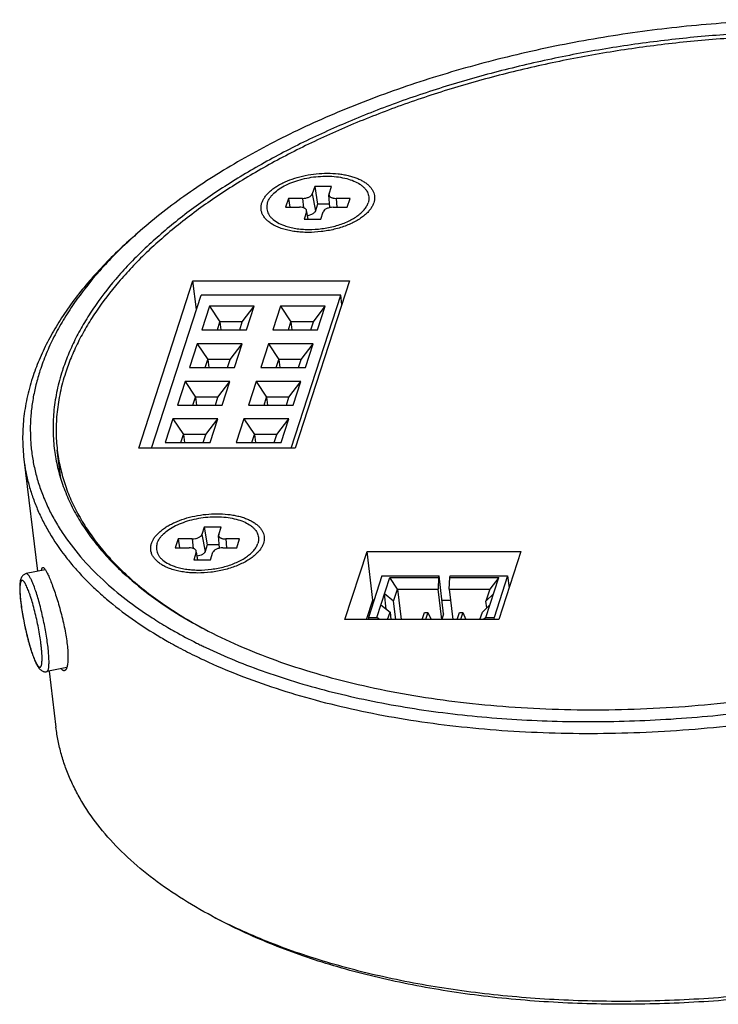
# Model space of a CAD drawing. Header units: inches. Extents: x -68 to 187, y 12 to 135.
# Tile 1 of 10: x -65 to -41, y 12 to 46. Entities that reach past the tile are written whole.
import ezdxf

# ---------------------------------------------------------------- set-up
doc = ezdxf.new("R2010")
doc.units = ezdxf.units.IN
doc.header["$LTSCALE"] = 1.21
doc.header["$MEASUREMENT"] = 0
doc.layers.get('0').update_dxf_attribs({"linetype": 'CONTINUOUS'})
doc.layers.add('02___PRT_ALL_AXES', color=7, linetype='CONTINUOUS')

msp = doc.modelspace()

# ---------------------------------------------------------------- linework, layer by layer
at = {"color": 7, "linetype": 'Continuous'}
for p, q in [((-54.912, 40.615), (-54.996, 40.356)), ((-54.912, 40.615), (-54.811, 39.998)), ((-54.324, 40.615), (-54.912, 40.615)), ((-54.408, 40.356), (-54.324, 40.615)), ((-55.831, 40.2), (-55.932, 39.888)), ((-55.831, 40.2), (-55.78, 39.888)), ((-55.341, 40.2), (-55.831, 40.2)), ((-55.341, 40.2), (-55.306, 39.868)), ((-54.996, 40.356), (-54.889, 39.758)), ((-54.408, 40.356), (-54.412, 40.325)), ((-54.386, 39.875), (-54.412, 40.325)), ((-54.164, 40.2), (-54.131, 39.888)), ((-53.674, 40.2), (-54.164, 40.2)), ((-53.775, 39.888), (-53.674, 40.2)), ((-55.932, 39.888), (-55.442, 39.888)), ((-55.198, 39.733), (-55.282, 39.473)), ((-55.198, 39.733), (-55.195, 39.773)), ((-55.198, 39.733), (-55.152, 39.473)), ((-55.141, 39.473), (-55.195, 39.773)), ((-54.811, 39.998), (-54.889, 39.758)), ((-54.393, 39.998), (-54.811, 39.998)), ((-54.694, 39.473), (-54.61, 39.732)), ((-54.265, 39.888), (-53.775, 39.888)), ((-55.282, 39.473), (-54.694, 39.473)), ((-61.125, 38.978), (-61.345, 38.783)), ((-61.082, 31.433), (-59.182, 37.302)), ((-59.061, 36.297), (-59.182, 37.302)), ((-59.182, 37.302), (-53.691, 37.302)), ((-53.691, 37.302), (-55.592, 31.433)), ((-60.637, 31.433), (-58.897, 36.805)), ((-53.995, 36.804), (-58.897, 36.805)), ((-55.734, 31.433), (-53.995, 36.804)), ((-53.956, 36.483), (-53.995, 36.804)), ((-58.6, 36.42), (-58.869, 35.589)), ((-58.6, 36.42), (-58.234, 35.871)), ((-57.031, 36.42), (-58.6, 36.42)), ((-57.45, 35.871), (-57.031, 36.42)), ((-57.3, 35.589), (-57.031, 36.42)), ((-56.11, 36.42), (-56.379, 35.589)), ((-56.11, 36.42), (-55.744, 35.871)), ((-54.541, 36.42), (-56.11, 36.42)), ((-54.96, 35.871), (-54.541, 36.42)), ((-54.81, 35.589), (-54.541, 36.42)), ((-58.869, 35.589), (-57.3, 35.589)), ((-58.325, 35.589), (-58.234, 35.871)), ((-58.234, 35.871), (-58.201, 35.589)), ((-57.45, 35.871), (-58.234, 35.871)), ((-57.541, 35.589), (-57.45, 35.871)), ((-56.379, 35.589), (-54.81, 35.589)), ((-55.835, 35.589), (-55.744, 35.871)), ((-55.744, 35.871), (-55.71, 35.589)), ((-54.96, 35.871), (-55.744, 35.871)), ((-55.051, 35.589), (-54.96, 35.871)), ((-59.027, 35.101), (-59.296, 34.27)), ((-59.027, 35.101), (-58.661, 34.552)), ((-57.459, 35.101), (-59.027, 35.101)), ((-57.877, 34.551), (-57.459, 35.101)), ((-57.728, 34.27), (-57.459, 35.101)), ((-56.537, 35.101), (-56.806, 34.27)), ((-56.537, 35.101), (-56.171, 34.551)), ((-54.968, 35.101), (-56.537, 35.101)), ((-55.387, 34.551), (-54.968, 35.101)), ((-55.237, 34.27), (-54.968, 35.101)), ((-58.753, 34.27), (-58.661, 34.552)), ((-58.661, 34.552), (-58.628, 34.27)), ((-57.877, 34.551), (-58.661, 34.552)), ((-57.968, 34.27), (-57.877, 34.551)), ((-56.262, 34.27), (-56.171, 34.551)), ((-56.171, 34.551), (-56.137, 34.27)), ((-55.387, 34.551), (-56.171, 34.551)), ((-55.478, 34.27), (-55.387, 34.551)), ((-59.296, 34.27), (-57.728, 34.27)), ((-56.806, 34.27), (-55.237, 34.27)), ((-59.454, 33.782), (-59.724, 32.951)), ((-59.454, 33.782), (-59.089, 33.232)), ((-57.886, 33.782), (-59.454, 33.782)), ((-58.304, 33.232), (-57.886, 33.782)), ((-58.155, 32.951), (-57.886, 33.782)), ((-56.964, 33.782), (-57.233, 32.951)), ((-56.964, 33.782), (-56.598, 33.232)), ((-55.395, 33.782), (-56.964, 33.782)), ((-55.814, 33.232), (-55.395, 33.782)), ((-55.665, 32.951), (-55.395, 33.782)), ((-59.18, 32.951), (-59.089, 33.232)), ((-59.089, 33.232), (-59.055, 32.951)), ((-58.304, 33.232), (-59.089, 33.232)), ((-58.395, 32.951), (-58.304, 33.232)), ((-56.689, 32.951), (-56.598, 33.232)), ((-56.598, 33.232), (-56.565, 32.951)), ((-55.814, 33.232), (-56.598, 33.232)), ((-55.905, 32.951), (-55.814, 33.232)), ((-59.724, 32.951), (-58.155, 32.951)), ((-57.233, 32.951), (-55.665, 32.951)), ((-59.882, 32.463), (-60.151, 31.632)), ((-59.882, 32.463), (-59.516, 31.913)), ((-58.313, 32.463), (-59.882, 32.463)), ((-58.732, 31.913), (-58.313, 32.463)), ((-58.582, 31.632), (-58.313, 32.463)), ((-57.391, 32.463), (-57.66, 31.632)), ((-57.391, 32.463), (-57.026, 31.913)), ((-55.823, 32.463), (-57.391, 32.463)), ((-56.241, 31.913), (-55.823, 32.463)), ((-56.092, 31.632), (-55.823, 32.463)), ((-59.607, 31.632), (-59.516, 31.913)), ((-59.516, 31.913), (-59.482, 31.632)), ((-58.732, 31.913), (-59.516, 31.913)), ((-58.823, 31.632), (-58.732, 31.913)), ((-57.117, 31.632), (-57.026, 31.913)), ((-57.026, 31.913), (-56.992, 31.632)), ((-56.241, 31.913), (-57.026, 31.913)), ((-56.332, 31.632), (-56.241, 31.913)), ((-55.592, 31.433), (-61.082, 31.433)), ((-60.151, 31.632), (-58.582, 31.632)), ((-57.66, 31.632), (-56.092, 31.632)), ((-63.817, 30.38), (-63.934, 31.364)), ((-65.105, 31.051), (-64.635, 27.119)), ((-58.781, 28.67), (-58.865, 28.41)), ((-58.781, 28.67), (-58.68, 28.053)), ((-58.193, 28.67), (-58.781, 28.67)), ((-58.277, 28.41), (-58.193, 28.67)), ((-58.865, 28.41), (-58.757, 27.812)), ((-58.277, 28.41), (-58.281, 28.379)), ((-58.255, 27.93), (-58.281, 28.379)), ((-59.7, 28.255), (-59.801, 27.943)), ((-59.7, 28.255), (-59.649, 27.943)), ((-59.21, 28.255), (-59.7, 28.255)), ((-59.21, 28.255), (-59.174, 27.923)), ((-58.68, 28.053), (-58.757, 27.812)), ((-58.262, 28.053), (-58.68, 28.053)), ((-58.033, 28.255), (-58, 27.943)), ((-57.543, 28.255), (-58.033, 28.255)), ((-57.644, 27.943), (-57.543, 28.255)), ((-59.801, 27.943), (-59.31, 27.943)), ((-59.067, 27.787), (-59.151, 27.527)), ((-59.067, 27.787), (-59.064, 27.827)), ((-59.067, 27.787), (-59.02, 27.527)), ((-59.009, 27.527), (-59.064, 27.827)), ((-58.563, 27.527), (-58.478, 27.787)), ((-58.134, 27.943), (-57.644, 27.943)), ((-53.851, 25.424), (-53.078, 27.813)), ((-53.078, 27.813), (-47.685, 27.813)), ((-52.873, 26.104), (-53.078, 27.813)), ((-47.685, 27.813), (-48.459, 25.424)), ((-59.151, 27.527), (-58.563, 27.527)), ((-64.356, 27.177), (-65.024, 27.037)), ((-52.561, 26.958), (-53.032, 25.504)), ((-52.561, 26.958), (-50.551, 26.958)), ((-50.568, 26.906), (-50.551, 26.958)), ((-50.393, 25.633), (-50.551, 26.958)), ((-50.176, 26.906), (-50.159, 26.958)), ((-50.159, 26.958), (-48.149, 26.958)), ((-48.149, 26.958), (-48.62, 25.504)), ((-48.149, 26.958), (-48.099, 26.536)), ((-52.738, 25.504), (-52.284, 26.906)), ((-52.284, 26.906), (-50.568, 26.906)), ((-52.01, 26.494), (-52.284, 26.906)), ((-50.568, 26.906), (-50.588, 26.494)), ((-50.196, 26.494), (-50.176, 26.906)), ((-50.176, 26.906), (-48.46, 26.906)), ((-48.914, 25.504), (-48.46, 26.906)), ((-48.46, 26.906), (-48.774, 26.494)), ((-52.144, 26.078), (-52.469, 26.335)), ((-52.404, 25.795), (-52.469, 26.335)), ((-52.144, 26.078), (-52.01, 26.494)), ((-52.01, 26.494), (-50.588, 26.494)), ((-52.01, 26.494), (-51.882, 25.424)), ((-50.46, 25.426), (-50.588, 26.494)), ((-50.196, 26.494), (-48.774, 26.494)), ((-50.196, 26.494), (-50.068, 25.426)), ((-48.774, 26.494), (-48.909, 26.078)), ((-48.645, 26.335), (-48.909, 26.078)), ((-53.094, 25.424), (-52.873, 26.104)), ((-52.873, 26.104), (-52.838, 26.104)), ((-52.595, 25.945), (-52.27, 25.689)), ((-52.066, 25.424), (-52.144, 26.078)), ((-50.449, 26.104), (-50.149, 26.104)), ((-49.035, 25.689), (-48.771, 25.945)), ((-48.88, 25.839), (-48.909, 26.078)), ((-52.356, 25.424), (-52.27, 25.689)), ((-52.27, 25.689), (-52.239, 25.424)), ((-51.145, 25.424), (-51.063, 25.675)), ((-51.063, 25.675), (-50.946, 25.675)), ((-50.946, 25.675), (-51.027, 25.424)), ((-50.946, 25.675), (-50.835, 25.424)), ((-50.393, 25.633), (-50.46, 25.426)), ((-49.919, 25.424), (-49.838, 25.675)), ((-49.838, 25.675), (-49.72, 25.675)), ((-49.72, 25.675), (-49.802, 25.424)), ((-49.72, 25.675), (-49.609, 25.424)), ((-49.121, 25.424), (-49.035, 25.689)), ((-48.459, 25.424), (-53.851, 25.424)), ((-53.032, 25.504), (-52.738, 25.504)), ((-53.032, 25.504), (-53.023, 25.424)), ((-52.637, 25.424), (-52.738, 25.504)), ((-50.46, 25.426), (-50.754, 25.426)), ((-50.754, 25.426), (-50.754, 25.424)), ((-49.919, 25.426), (-50.068, 25.426)), ((-48.914, 25.504), (-48.997, 25.424)), ((-48.914, 25.504), (-48.62, 25.504)), ((-48.611, 25.424), (-48.62, 25.504)), ((-59.863, 24.55), (-59.825, 24.529)), ((-59.862, 24.55), (-59.825, 24.529)), ((-58.893, 24.525), (-58.856, 24.507)), ((-58.891, 24.526), (-58.854, 24.508)), ((-58.802, 24.012), (-58.779, 24.001)), ((-58.802, 24.012), (-58.779, 24.001)), ((-63.6, 23.75), (-64.304, 23.602)), ((-64.217, 23.62), (-63.981, 21.65)), ((-58.244, 14.885), (-58.504, 15.023))]:
    msp.add_line(p, q, dxfattribs=at)
for centre, radius, start, end in [((-49.762, 26.166), 17.124, 131.571, 132.5595), ((-57.742, 30.349), 6.129, 176.4567, 178.1471), ((-52.4, 38.206), 15.137, 237.1402, 239.5966), ((-52.051, 38.768), 16.222, 239.411, 240.3146), ((-51.84, 39.138), 16.649, 240.3114, 240.804), ((-51.71, 39.37), 16.915, 240.8031, 241.1826), ((-51.536, 39.686), 17.275, 241.3274, 241.8572), ((-50.846, 41.011), 18.345, 243.4268, 243.6926), ((-50.763, 41.179), 18.533, 243.6924, 243.9789), ((-51.154, 40.404), 18.089, 241.8639, 244.1412), ((-50.617, 41.478), 18.865, 244.1049, 244.5532), ((-63.437, 24.552), 1.399, 205.4981, 207.4821), ((-50.682, 41.362), 19.157, 244.1184, 244.7144), ((-50.544, 41.651), 19.477, 244.7129, 244.9141), ((-50.092, 30.89), 17.959, 242.0683, 243.0065)]:
    msp.add_arc(centre, radius, start, end, dxfattribs=at)
for points, knots in [([(-23.182, 43.515), (-23.482, 43.674), (-24.104, 43.981), (-25.078, 44.398), (-26.108, 44.781), (-27.189, 45.127), (-28.319, 45.436), (-29.493, 45.706), (-30.708, 45.936), (-31.959, 46.126), (-33.241, 46.275), (-35.002, 46.42), (-37.252, 46.493), (-39.988, 46.413), (-42.742, 46.167), (-45.476, 45.757), (-48.154, 45.19), (-50.323, 44.588), (-52, 44.032), (-53.211, 43.585), (-54.382, 43.105), (-55.508, 42.595), (-56.586, 42.056), (-57.611, 41.49), (-58.58, 40.898), (-59.49, 40.284), (-60.338, 39.648), (-60.87, 39.203), (-61.125, 38.978)], [0, 0, 0, 0, 0.025491, 0.05197, 0.079416, 0.107797, 0.137071, 0.167191, 0.1981, 0.229736, 0.262031, 0.294912, 0.362116, 0.430707, 0.5, 0.569293, 0.637884, 0.705088, 0.737969, 0.770264, 0.8019, 0.832809, 0.862929, 0.892203, 0.920584, 0.94803, 0.974509, 1, 1, 1, 1]), ([(-18.568, 36.875), (-18.589, 37.051), (-18.647, 37.401), (-18.781, 37.92), (-18.961, 38.43), (-19.188, 38.932), (-19.461, 39.423), (-19.892, 40.073), (-20.408, 40.689), (-20.998, 41.268), (-21.664, 41.846), (-22.603, 42.527), (-23.864, 43.261), (-25.268, 43.919), (-26.803, 44.497), (-28.458, 44.989), (-30.217, 45.393), (-32.068, 45.704), (-33.995, 45.921), (-35.982, 46.04), (-38.012, 46.062), (-40.07, 45.987), (-42.138, 45.813), (-44.199, 45.545), (-46.236, 45.182), (-48.233, 44.729), (-50.173, 44.189), (-52.04, 43.567), (-53.818, 42.867), (-55.494, 42.096), (-57.053, 41.259), (-58.483, 40.364), (-59.573, 39.564), (-60.368, 38.9), (-60.915, 38.399), (-61.423, 37.89), (-62.034, 37.211), (-62.573, 36.508), (-63.028, 35.784), (-63.319, 35.246), (-63.564, 34.706), (-63.699, 34.34), (-63.758, 34.157)], [0, 0, 0, 0, 0.01002, 0.020098, 0.030293, 0.040659, 0.051246, 0.062099, 0.084748, 0.09662, 0.108887, 0.134659, 0.162164, 0.191421, 0.222393, 0.254997, 0.289112, 0.324585, 0.361238, 0.398873, 0.437273, 0.476212, 0.515456, 0.554765, 0.593897, 0.632615, 0.670688, 0.707893, 0.744022, 0.778886, 0.812318, 0.844178, 0.874362, 0.888808, 0.902815, 0.916384, 0.929519, 0.954513, 0.966413, 0.977941, 0.989126, 1, 1, 1, 1]), ([(-18.657, 36.778), (-18.678, 36.953), (-18.735, 37.302), (-18.869, 37.818), (-19.049, 38.326), (-19.275, 38.826), (-19.547, 39.315), (-19.975, 39.962), (-20.489, 40.575), (-21.076, 41.152), (-21.739, 41.727), (-22.674, 42.405), (-23.93, 43.136), (-25.328, 43.791), (-26.857, 44.366), (-28.504, 44.857), (-30.256, 45.259), (-32.098, 45.568), (-34.017, 45.784), (-35.995, 45.903), (-38.017, 45.925), (-40.065, 45.849), (-42.124, 45.677), (-44.176, 45.409), (-46.205, 45.049), (-48.193, 44.597), (-50.124, 44.06), (-51.983, 43.44), (-53.753, 42.744), (-55.422, 41.976), (-56.974, 41.143), (-58.398, 40.252), (-59.483, 39.455), (-60.274, 38.794), (-60.82, 38.295), (-61.325, 37.788), (-61.933, 37.112), (-62.47, 36.413), (-62.923, 35.692), (-63.212, 35.156), (-63.457, 34.618), (-63.591, 34.254), (-63.65, 34.072)], [0, 0, 0, 0, 0.01002, 0.020098, 0.030293, 0.040659, 0.051246, 0.062099, 0.084748, 0.09662, 0.108887, 0.134659, 0.162164, 0.191421, 0.222393, 0.254997, 0.289112, 0.324585, 0.361238, 0.398872, 0.437273, 0.476212, 0.515456, 0.554765, 0.593897, 0.632615, 0.670688, 0.707893, 0.744022, 0.778886, 0.812318, 0.844178, 0.874362, 0.888808, 0.902815, 0.916384, 0.929519, 0.954513, 0.966413, 0.977941, 0.989126, 1, 1, 1, 1]), ([(-56.764, 40.044), (-56.753, 40.079), (-56.723, 40.15), (-56.661, 40.251), (-56.582, 40.35), (-56.485, 40.446), (-56.373, 40.537), (-56.245, 40.625), (-56.104, 40.706), (-55.895, 40.808), (-55.609, 40.916), (-55.241, 41.011), (-54.857, 41.069), (-54.471, 41.089), (-54.155, 41.073), (-53.914, 41.04), (-53.744, 41.006), (-53.584, 40.963), (-53.436, 40.911), (-53.301, 40.85), (-53.18, 40.782), (-53.075, 40.707), (-52.986, 40.625), (-52.914, 40.537), (-52.861, 40.444), (-52.826, 40.347), (-52.811, 40.247), (-52.816, 40.144), (-52.832, 40.077), (-52.842, 40.044)], [0, 0, 0, 0, 0.022671, 0.046884, 0.072871, 0.100761, 0.130592, 0.162327, 0.195868, 0.231068, 0.305634, 0.384225, 0.464695, 0.544763, 0.622178, 0.65925, 0.694913, 0.728969, 0.761258, 0.791667, 0.82014, 0.846689, 0.871414, 0.894517, 0.91631, 0.937223, 0.957774, 0.97852, 1, 1, 1, 1]), ([(-55.341, 40.2), (-55.302, 40.2), (-55.244, 40.206), (-55.17, 40.225), (-55.119, 40.244), (-55.075, 40.267), (-55.03, 40.3), (-55.004, 40.333), (-54.996, 40.356)], [0, 0, 0, 0, 0.295064, 0.439679, 0.5769, 0.703324, 0.816511, 1, 1, 1, 1]), ([(-54.412, 40.325), (-54.412, 40.316), (-54.408, 40.298), (-54.392, 40.274), (-54.369, 40.252), (-54.338, 40.234), (-54.302, 40.219), (-54.243, 40.204), (-54.197, 40.2), (-54.164, 40.2)], [0, 0, 0, 0, 0.087413, 0.180463, 0.284451, 0.402136, 0.534108, 0.679319, 1, 1, 1, 1]), ([(-56.333, 39.254), (-56.377, 39.278), (-56.459, 39.327), (-56.569, 39.413), (-56.659, 39.506), (-56.727, 39.606), (-56.773, 39.711), (-56.795, 39.821), (-56.793, 39.934), (-56.776, 40.008), (-56.764, 40.044)], [0, 0, 0, 0, 0.152057, 0.292747, 0.422946, 0.544306, 0.659309, 0.771179, 0.883552, 1, 1, 1, 1]), ([(-55.195, 39.773), (-55.197, 39.781), (-55.203, 39.798), (-55.22, 39.821), (-55.244, 39.841), (-55.274, 39.858), (-55.31, 39.871), (-55.366, 39.885), (-55.411, 39.888), (-55.442, 39.888)], [0, 0, 0, 0, 0.087313, 0.181782, 0.287487, 0.406367, 0.538615, 0.683103, 1, 1, 1, 1]), ([(-54.889, 39.758), (-54.895, 39.738), (-54.915, 39.709), (-54.949, 39.678), (-54.996, 39.646), (-55.067, 39.615), (-55.129, 39.599), (-55.162, 39.593)], [0, 0, 0, 0, 0.187634, 0.298632, 0.421271, 0.696746, 1, 1, 1, 1]), ([(-54.265, 39.888), (-54.304, 39.888), (-54.363, 39.882), (-54.437, 39.863), (-54.487, 39.844), (-54.532, 39.821), (-54.577, 39.788), (-54.602, 39.756), (-54.61, 39.732)], [0, 0, 0, 0, 0.295064, 0.439679, 0.5769, 0.703324, 0.816511, 1, 1, 1, 1]), ([(-52.842, 40.044), (-52.854, 40.008), (-52.885, 39.936), (-52.949, 39.832), (-53.031, 39.731), (-53.096, 39.668), (-53.131, 39.637)], [0, 0, 0, 0, 0.224366, 0.464415, 0.722537, 1, 1, 1, 1]), ([(-53.131, 39.637), (-53.174, 39.598), (-53.27, 39.523), (-53.429, 39.422), (-53.606, 39.329), (-53.8, 39.246), (-54.007, 39.174), (-54.3, 39.092), (-54.681, 39.024), (-55.067, 39.001), (-55.371, 39.01), (-55.59, 39.032), (-55.798, 39.067), (-55.992, 39.115), (-56.17, 39.177), (-56.281, 39.227), (-56.333, 39.254)], [0, 0, 0, 0, 0.051965, 0.107791, 0.167189, 0.229739, 0.294922, 0.362143, 0.5, 0.637857, 0.705078, 0.770261, 0.832811, 0.892209, 0.948035, 1, 1, 1, 1]), ([(-61.345, 38.783), (-61.558, 38.594), (-61.968, 38.212), (-62.541, 37.618), (-63.061, 37.015), (-63.526, 36.404), (-63.934, 35.787), (-64.286, 35.164), (-64.579, 34.538), (-64.737, 34.113), (-64.806, 33.901)], [0, 0, 0, 0, 0.141157, 0.277407, 0.408815, 0.535507, 0.657674, 0.775575, 0.889546, 1, 1, 1, 1]), ([(-61.344, 38.78), (-61.54, 38.6), (-61.917, 38.237), (-62.608, 37.499), (-63.217, 36.732), (-63.73, 35.939), (-64.056, 35.35), (-64.329, 34.758), (-64.477, 34.357), (-64.542, 34.157)], [0, 0, 0, 0, 0.140479, 0.276245, 0.533881, 0.656183, 0.774414, 0.888891, 1, 1, 1, 1]), ([(-64.806, 33.901), (-64.882, 33.665), (-65.01, 33.191), (-65.127, 32.472), (-65.163, 31.757), (-65.133, 31.284), (-65.105, 31.051)], [0, 0, 0, 0, 0.257733, 0.508926, 0.755613, 1, 1, 1, 1]), ([(-64.542, 34.157), (-64.595, 33.995), (-64.688, 33.67), (-64.792, 33.179), (-64.858, 32.688), (-64.887, 32.2), (-64.877, 31.715), (-64.83, 31.234), (-64.746, 30.758), (-64.624, 30.287), (-64.464, 29.822), (-64.267, 29.365), (-64.034, 28.915), (-63.67, 28.32), (-63.121, 27.597), (-62.609, 27.07), (-62.333, 26.815)], [0, 0, 0, 0, 0.06285, 0.124501, 0.18518, 0.245129, 0.304603, 0.363869, 0.423195, 0.48285, 0.543096, 0.604182, 0.666345, 0.729801, 0.861283, 1, 1, 1, 1]), ([(-63.758, 34.157), (-63.831, 33.932), (-63.953, 33.48), (-64.064, 32.794), (-64.098, 32.112), (-64.07, 31.66), (-64.044, 31.438)], [0, 0, 0, 0, 0.257733, 0.508926, 0.755613, 1, 1, 1, 1]), ([(-63.65, 34.072), (-63.722, 33.848), (-63.844, 33.398), (-63.954, 32.714), (-63.989, 32.035), (-63.961, 31.586), (-63.934, 31.364)], [0, 0, 0, 0, 0.257733, 0.508926, 0.755613, 1, 1, 1, 1]), ([(-64.044, 31.438), (-64.02, 31.236), (-63.95, 30.832), (-63.784, 30.238), (-63.556, 29.655), (-63.267, 29.084), (-62.918, 28.527), (-62.51, 27.987), (-62.044, 27.463), (-61.702, 27.133), (-61.523, 26.97)], [0, 0, 0, 0, 0.116372, 0.233646, 0.35269, 0.474319, 0.59927, 0.728186, 0.861614, 1, 1, 1, 1]), ([(-63.934, 31.364), (-63.911, 31.167), (-63.843, 30.773), (-63.683, 30.192), (-63.463, 29.621), (-63.184, 29.063), (-62.848, 28.518), (-62.456, 27.988), (-62.007, 27.474), (-61.678, 27.15), (-61.506, 26.99)], [0, 0, 0, 0, 0.116644, 0.234159, 0.353384, 0.475109, 0.60005, 0.728836, 0.862006, 1, 1, 1, 1]), ([(-65.105, 31.051), (-65.088, 30.902), (-65.041, 30.605), (-64.94, 30.166), (-64.806, 29.731), (-64.64, 29.302), (-64.443, 28.879), (-64.136, 28.318), (-63.768, 27.778), (-63.346, 27.261), (-62.997, 26.878), (-62.618, 26.505), (-62.067, 26.014), (-61.305, 25.427), (-60.65, 25.006), (-60.307, 24.803)], [0, 0, 0, 0, 0.05499, 0.110191, 0.16581, 0.222048, 0.279095, 0.33713, 0.456751, 0.518674, 0.582147, 0.647271, 0.714129, 0.853273, 1, 1, 1, 1]), ([(-60.633, 28.099), (-60.621, 28.134), (-60.592, 28.204), (-60.53, 28.305), (-60.45, 28.404), (-60.354, 28.5), (-60.241, 28.592), (-60.114, 28.679), (-59.973, 28.761), (-59.764, 28.863), (-59.477, 28.971), (-59.11, 29.065), (-58.726, 29.124), (-58.34, 29.144), (-58.024, 29.128), (-57.783, 29.095), (-57.613, 29.061), (-57.453, 29.018), (-57.305, 28.965), (-57.17, 28.905), (-57.049, 28.837), (-56.943, 28.762), (-56.854, 28.68), (-56.783, 28.592), (-56.729, 28.499), (-56.695, 28.402), (-56.68, 28.301), (-56.684, 28.199), (-56.7, 28.132), (-56.711, 28.099)], [0, 0, 0, 0, 0.022671, 0.046884, 0.072871, 0.100761, 0.130592, 0.162327, 0.195868, 0.231068, 0.305634, 0.384225, 0.464695, 0.544763, 0.622178, 0.65925, 0.694913, 0.728969, 0.761258, 0.791667, 0.82014, 0.846689, 0.871414, 0.894517, 0.91631, 0.937223, 0.957774, 0.97852, 1, 1, 1, 1]), ([(-59.21, 28.255), (-59.171, 28.255), (-59.112, 28.261), (-59.038, 28.28), (-58.988, 28.299), (-58.943, 28.322), (-58.898, 28.355), (-58.872, 28.387), (-58.865, 28.41)], [0, 0, 0, 0, 0.295064, 0.439679, 0.5769, 0.703324, 0.816511, 1, 1, 1, 1]), ([(-58.281, 28.379), (-58.28, 28.371), (-58.276, 28.353), (-58.261, 28.328), (-58.237, 28.307), (-58.207, 28.288), (-58.17, 28.273), (-58.112, 28.258), (-58.065, 28.255), (-58.033, 28.255)], [0, 0, 0, 0, 0.087413, 0.180463, 0.284451, 0.402136, 0.534108, 0.679319, 1, 1, 1, 1]), ([(-60.201, 27.309), (-60.245, 27.332), (-60.328, 27.382), (-60.438, 27.467), (-60.527, 27.56), (-60.596, 27.66), (-60.641, 27.766), (-60.663, 27.876), (-60.661, 27.989), (-60.644, 28.062), (-60.633, 28.099)], [0, 0, 0, 0, 0.152057, 0.292747, 0.422946, 0.544306, 0.659309, 0.771179, 0.883552, 1, 1, 1, 1]), ([(-56.711, 28.099), (-56.722, 28.063), (-56.753, 27.991), (-56.817, 27.887), (-56.9, 27.786), (-56.964, 27.723), (-56.999, 27.692)], [0, 0, 0, 0, 0.224366, 0.464415, 0.722537, 1, 1, 1, 1]), ([(-56.999, 27.692), (-57.043, 27.653), (-57.139, 27.578), (-57.297, 27.477), (-57.475, 27.384), (-57.668, 27.301), (-57.876, 27.228), (-58.169, 27.147), (-58.55, 27.078), (-58.936, 27.055), (-59.24, 27.065), (-59.459, 27.086), (-59.666, 27.122), (-59.861, 27.17), (-60.039, 27.231), (-60.149, 27.282), (-60.201, 27.309)], [0, 0, 0, 0, 0.051965, 0.107791, 0.167189, 0.229739, 0.294922, 0.362143, 0.5, 0.637857, 0.705078, 0.770261, 0.832811, 0.892209, 0.948035, 1, 1, 1, 1]), ([(-59.064, 27.827), (-59.065, 27.836), (-59.071, 27.853), (-59.088, 27.875), (-59.112, 27.895), (-59.143, 27.912), (-59.179, 27.926), (-59.235, 27.939), (-59.28, 27.943), (-59.31, 27.943)], [0, 0, 0, 0, 0.087313, 0.181782, 0.287487, 0.406367, 0.538615, 0.683103, 1, 1, 1, 1]), ([(-58.757, 27.812), (-58.764, 27.792), (-58.783, 27.764), (-58.818, 27.733), (-58.864, 27.701), (-58.936, 27.669), (-58.998, 27.653), (-59.031, 27.647)], [0, 0, 0, 0, 0.187634, 0.298632, 0.421271, 0.696746, 1, 1, 1, 1]), ([(-58.134, 27.943), (-58.173, 27.943), (-58.231, 27.937), (-58.305, 27.918), (-58.356, 27.899), (-58.4, 27.876), (-58.445, 27.843), (-58.471, 27.81), (-58.478, 27.787)], [0, 0, 0, 0, 0.295064, 0.439679, 0.5769, 0.703324, 0.816511, 1, 1, 1, 1]), ([(-65.024, 27.037), (-65.04, 27.034), (-65.069, 27.025), (-65.109, 27.002), (-65.143, 26.975), (-65.177, 26.936), (-65.205, 26.885), (-65.226, 26.822), (-65.239, 26.76), (-65.247, 26.693), (-65.252, 26.622), (-65.254, 26.544), (-65.252, 26.459), (-65.246, 26.332), (-65.232, 26.157), (-65.205, 25.933), (-65.169, 25.691), (-65.125, 25.439), (-65.073, 25.182), (-65.015, 24.928), (-64.953, 24.683), (-64.888, 24.455), (-64.822, 24.247), (-64.766, 24.09), (-64.72, 23.979), (-64.697, 23.928), (-64.686, 23.905)], [0, 0, 0, 0, 0.014332, 0.028232, 0.041351, 0.053459, 0.074826, 0.094014, 0.11296, 0.132912, 0.154536, 0.178157, 0.203902, 0.231783, 0.293621, 0.362595, 0.437137, 0.515391, 0.595334, 0.674871, 0.751924, 0.824524, 0.890908, 0.949656, 0.975919, 1, 1, 1, 1]), ([(-64.843, 26.819), (-64.852, 26.837), (-64.869, 26.871), (-64.894, 26.917), (-64.919, 26.956), (-64.942, 26.988), (-64.964, 27.012), (-64.982, 27.026), (-64.996, 27.034), (-65.006, 27.037), (-65.015, 27.038), (-65.021, 27.038), (-65.024, 27.037)], [0, 0, 0, 0, 0.201598, 0.380514, 0.536308, 0.668986, 0.779067, 0.868015, 0.90559, 0.939403, 0.970445, 1, 1, 1, 1]), ([(-64.487, 27.15), (-64.486, 27.164), (-64.483, 27.185), (-64.477, 27.21), (-64.472, 27.225), (-64.466, 27.237), (-64.46, 27.246), (-64.453, 27.253), (-64.447, 27.255), (-64.444, 27.256)], [0, 0, 0, 0, 0.368185, 0.51931, 0.649196, 0.759078, 0.851168, 0.92936, 1, 1, 1, 1]), ([(-64.444, 27.256), (-64.442, 27.256), (-64.437, 27.257), (-64.429, 27.255), (-64.421, 27.251), (-64.408, 27.242), (-64.392, 27.226), (-64.371, 27.2), (-64.349, 27.167), (-64.325, 27.125), (-64.299, 27.076), (-64.281, 27.041), (-64.272, 27.022)], [0, 0, 0, 0, 0.023877, 0.049982, 0.079841, 0.114476, 0.200308, 0.310291, 0.445325, 0.605534, 0.790617, 1, 1, 1, 1]), ([(-64.272, 27.022), (-64.26, 26.997), (-64.235, 26.942), (-64.183, 26.822), (-64.116, 26.649), (-64.033, 26.419), (-63.95, 26.164), (-63.868, 25.891), (-63.791, 25.605), (-63.721, 25.316), (-63.662, 25.029), (-63.615, 24.753), (-63.581, 24.495), (-63.565, 24.294), (-63.56, 24.147), (-63.561, 24.049), (-63.565, 23.96), (-63.572, 23.881), (-63.583, 23.813), (-63.597, 23.754), (-63.614, 23.707), (-63.632, 23.675), (-63.648, 23.656), (-63.659, 23.646), (-63.672, 23.638), (-63.681, 23.635), (-63.685, 23.634)], [0, 0, 0, 0, 0.024011, 0.050767, 0.111826, 0.181618, 0.258332, 0.339981, 0.42446, 0.509605, 0.593247, 0.673272, 0.747679, 0.814646, 0.84484, 0.872608, 0.897804, 0.920312, 0.940049, 0.95698, 0.971142, 0.982694, 0.987609, 0.992049, 0.996129, 1, 1, 1, 1]), ([(-61.523, 26.97), (-61.239, 26.714), (-60.626, 26.218), (-59.612, 25.544), (-58.485, 24.924), (-57.253, 24.361), (-55.922, 23.859), (-54.5, 23.421), (-52.997, 23.05), (-51.422, 22.747), (-49.784, 22.515), (-48.094, 22.355), (-46.362, 22.268), (-44.598, 22.254), (-42.814, 22.314), (-41.02, 22.448), (-39.229, 22.654), (-38.04, 22.839), (-37.448, 22.944)], [0, 0, 0, 0, 0.045683, 0.094054, 0.145193, 0.199106, 0.255733, 0.314959, 0.376625, 0.44053, 0.506443, 0.574104, 0.643231, 0.713527, 0.784677, 0.856358, 0.928243, 1, 1, 1, 1]), ([(-61.506, 26.99), (-61.112, 26.628), (-60.467, 26.119), (-59.532, 25.513), (-59.028, 25.226), (-58.768, 25.087)], [0, 0, 0, 0, 0.480064, 0.734977, 1, 1, 1, 1]), ([(-65.017, 26.608), (-65.027, 26.63), (-65.048, 26.671), (-65.076, 26.718), (-65.097, 26.748), (-65.112, 26.766), (-65.126, 26.78), (-65.139, 26.791), (-65.152, 26.798), (-65.165, 26.802), (-65.177, 26.802), (-65.188, 26.797), (-65.198, 26.789), (-65.207, 26.777), (-65.215, 26.762), (-65.222, 26.743), (-65.228, 26.721), (-65.236, 26.685), (-65.242, 26.631), (-65.247, 26.557), (-65.247, 26.47), (-65.244, 26.373), (-65.237, 26.264), (-65.227, 26.146), (-65.208, 25.973), (-65.175, 25.742), (-65.126, 25.454), (-65.066, 25.159), (-64.999, 24.869), (-64.927, 24.595), (-64.863, 24.381), (-64.81, 24.226), (-64.773, 24.124), (-64.737, 24.033), (-64.711, 23.976), (-64.699, 23.95)], [0, 0, 0, 0, 0.023309, 0.042672, 0.05086, 0.058061, 0.064305, 0.069644, 0.074179, 0.078078, 0.081612, 0.08514, 0.089023, 0.093535, 0.098849, 0.105063, 0.112235, 0.120393, 0.139694, 0.162944, 0.190007, 0.220676, 0.254693, 0.291758, 0.331534, 0.41773, 0.510079, 0.605119, 0.699278, 0.789017, 0.870984, 0.908093, 0.942158, 0.972881, 1, 1, 1, 1]), ([(-64.677, 23.907), (-64.667, 23.887), (-64.648, 23.853), (-64.622, 23.814), (-64.601, 23.79), (-64.588, 23.776), (-64.575, 23.766), (-64.562, 23.759), (-64.55, 23.756), (-64.538, 23.757), (-64.527, 23.761), (-64.518, 23.769), (-64.509, 23.781), (-64.501, 23.796), (-64.494, 23.814), (-64.485, 23.844), (-64.477, 23.891), (-64.471, 23.957), (-64.468, 24.035), (-64.469, 24.125), (-64.474, 24.225), (-64.482, 24.334), (-64.493, 24.453), (-64.513, 24.626), (-64.546, 24.854), (-64.596, 25.138), (-64.656, 25.427), (-64.722, 25.711), (-64.793, 25.979), (-64.856, 26.187), (-64.908, 26.338), (-64.944, 26.438), (-64.98, 26.527), (-65.004, 26.582), (-65.017, 26.608)], [0, 0, 0, 0, 0.020783, 0.037674, 0.044678, 0.050754, 0.055957, 0.060391, 0.064226, 0.067731, 0.071253, 0.075135, 0.079635, 0.084918, 0.091079, 0.098172, 0.115247, 0.13621, 0.160978, 0.189391, 0.221229, 0.25623, 0.294092, 0.334485, 0.4214, 0.513867, 0.608553, 0.702034, 0.790937, 0.87207, 0.90881, 0.942563, 0.973042, 1, 1, 1, 1]), ([(-64.304, 23.602), (-64.301, 23.603), (-64.294, 23.605), (-64.284, 23.612), (-64.276, 23.621), (-64.268, 23.633), (-64.26, 23.648), (-64.251, 23.673), (-64.241, 23.712), (-64.233, 23.766), (-64.228, 23.83), (-64.225, 23.904), (-64.225, 23.987), (-64.228, 24.079), (-64.234, 24.179), (-64.243, 24.287), (-64.258, 24.444), (-64.285, 24.653), (-64.326, 24.916), (-64.375, 25.189), (-64.432, 25.466), (-64.495, 25.738), (-64.562, 26), (-64.631, 26.244), (-64.702, 26.464), (-64.761, 26.629), (-64.809, 26.744), (-64.832, 26.795), (-64.843, 26.819)], [0, 0, 0, 0, 0.00317, 0.006567, 0.010375, 0.014727, 0.019706, 0.025367, 0.038843, 0.055285, 0.074695, 0.097013, 0.122135, 0.149927, 0.180226, 0.212851, 0.2476, 0.322583, 0.403273, 0.487602, 0.573398, 0.658448, 0.740559, 0.817622, 0.887674, 0.948956, 0.975839, 1, 1, 1, 1]), ([(-62.333, 26.815), (-62.075, 26.575), (-61.519, 26.109), (-60.925, 25.692), (-60.613, 25.491)], [0, 0, 0, 0, 0.487116, 1, 1, 1, 1]), ([(-60.061, 25.15), (-59.98, 25.103), (-59.649, 24.912), (-59.311, 24.733), (-59.053, 24.604)], [0, 0, 0, 0, 0.24567, 1, 1, 1, 1]), ([(-58.723, 24.443), (-58.388, 24.284), (-57.694, 23.978), (-56.611, 23.568), (-55.47, 23.198), (-54.274, 22.871), (-53.028, 22.587), (-51.737, 22.347), (-50.407, 22.153), (-49.041, 22.005), (-47.645, 21.904), (-45.741, 21.831), (-43.324, 21.86), (-40.409, 22.081), (-38.469, 22.352), (-37.503, 22.519)], [0, 0, 0, 0, 0.051562, 0.105141, 0.160669, 0.21806, 0.277204, 0.337979, 0.400245, 0.463851, 0.528637, 0.59443, 0.728306, 0.86401, 1, 1, 1, 1]), ([(-64.686, 23.905), (-64.676, 23.885), (-64.657, 23.847), (-64.627, 23.793), (-64.595, 23.744), (-64.56, 23.699), (-64.516, 23.656), (-64.471, 23.626), (-64.427, 23.608), (-64.388, 23.598), (-64.346, 23.596), (-64.318, 23.599), (-64.304, 23.602)], [0, 0, 0, 0, 0.125258, 0.241315, 0.350452, 0.457038, 0.568288, 0.693792, 0.764276, 0.839713, 0.918857, 1, 1, 1, 1]), ([(-58.779, 24.001), (-58.38, 23.815), (-57.552, 23.462), (-56.254, 22.998), (-54.878, 22.59), (-53.432, 22.241), (-51.923, 21.953), (-50.359, 21.726), (-48.749, 21.561), (-47.1, 21.461), (-45.42, 21.425), (-43.719, 21.453), (-42.006, 21.545), (-40.289, 21.701), (-38.577, 21.921), (-36.879, 22.202), (-35.203, 22.543), (-34.1, 22.812), (-33.554, 22.956)], [0, 0, 0, 0, 0.051367, 0.105025, 0.160874, 0.218784, 0.278595, 0.340126, 0.403176, 0.467528, 0.532953, 0.599208, 0.666045, 0.733209, 0.800444, 0.867491, 0.934094, 1, 1, 1, 1]), ([(-63.685, 23.634), (-63.69, 23.634), (-63.699, 23.633), (-63.713, 23.634), (-63.727, 23.639), (-63.748, 23.65), (-63.775, 23.672), (-63.793, 23.694), (-63.803, 23.706)], [0, 0, 0, 0, 0.092452, 0.188446, 0.291802, 0.405566, 0.672254, 1, 1, 1, 1]), ([(-58.504, 15.023), (-58.896, 15.231), (-59.643, 15.664), (-60.675, 16.388), (-61.579, 17.163), (-62.35, 17.985), (-62.884, 18.715), (-63.235, 19.315), (-63.459, 19.768), (-63.647, 20.229), (-63.798, 20.697), (-63.911, 21.171), (-63.962, 21.49), (-63.981, 21.65)], [0, 0, 0, 0, 0.148848, 0.28953, 0.422356, 0.547907, 0.667069, 0.724653, 0.781119, 0.836667, 0.89151, 0.945875, 1, 1, 1, 1]), ([(-20.301, 19.422), (-20.556, 19.196), (-21.088, 18.751), (-21.936, 18.116), (-22.846, 17.501), (-23.815, 16.91), (-24.84, 16.344), (-25.918, 15.805), (-27.044, 15.294), (-28.215, 14.815), (-29.426, 14.367), (-31.103, 13.812), (-33.272, 13.21), (-35.95, 12.643), (-38.684, 12.233), (-41.438, 11.987), (-44.174, 11.907), (-46.425, 11.98), (-48.185, 12.124), (-49.468, 12.273), (-50.718, 12.464), (-51.933, 12.694), (-53.107, 12.964), (-54.237, 13.272), (-55.318, 13.619), (-56.348, 14.001), (-57.322, 14.419), (-57.944, 14.726), (-58.244, 14.885)], [0, 0, 0, 0, 0.025491, 0.05197, 0.079416, 0.107797, 0.137071, 0.167191, 0.1981, 0.229736, 0.262031, 0.294912, 0.362116, 0.430707, 0.5, 0.569293, 0.637884, 0.705088, 0.737969, 0.770264, 0.8019, 0.832809, 0.862929, 0.892203, 0.920584, 0.94803, 0.974509, 1, 1, 1, 1]), ([(-20.302, 19.424), (-20.562, 19.202), (-21.103, 18.763), (-21.963, 18.136), (-22.882, 17.53), (-23.859, 16.948), (-24.89, 16.39), (-25.97, 15.859), (-27.098, 15.357), (-28.269, 14.885), (-29.479, 14.444), (-31.151, 13.898), (-33.312, 13.305), (-35.977, 12.745), (-38.697, 12.338), (-41.436, 12.092), (-44.158, 12.008), (-46.398, 12.074), (-48.151, 12.212), (-49.431, 12.354), (-50.68, 12.537), (-51.894, 12.759), (-53.07, 13.02), (-54.203, 13.319), (-55.289, 13.655), (-56.326, 14.027), (-57.309, 14.434), (-57.939, 14.732), (-58.243, 14.887)], [0, 0, 0, 0, 0.025676, 0.052315, 0.079892, 0.108376, 0.137725, 0.16789, 0.198817, 0.230444, 0.262707, 0.295534, 0.362574, 0.430949, 0.499998, 0.569048, 0.637423, 0.704464, 0.737291, 0.769553, 0.801181, 0.832108, 0.862274, 0.891623, 0.920107, 0.947685, 0.974323, 1, 1, 1, 1])]:
    msp.add_open_spline(points, degree=3, knots=knots, dxfattribs=at)
at = {"layer": '02___PRT_ALL_AXES', "color": 7, "linetype": 'Continuous'}
for points, knots in [([(-56.568, 40.044), (-56.549, 40.104), (-56.503, 40.192), (-56.421, 40.299), (-56.315, 40.41), (-56.15, 40.54), (-55.915, 40.675), (-55.644, 40.789), (-55.346, 40.88), (-55.03, 40.943), (-54.708, 40.978), (-54.388, 40.982), (-54.081, 40.957), (-53.798, 40.901), (-53.547, 40.819), (-53.366, 40.726), (-53.246, 40.639), (-53.172, 40.571), (-53.111, 40.498), (-53.063, 40.421), (-53.031, 40.341), (-53.019, 40.285), (-53.016, 40.258)], [0, 0, 0, 0, 0.045378, 0.070386, 0.097096, 0.155709, 0.221002, 0.292009, 0.367306, 0.44518, 0.523757, 0.601119, 0.675424, 0.745022, 0.808594, 0.865331, 0.891118, 0.91526, 0.937921, 0.959357, 0.979911, 1, 1, 1, 1]), ([(-53.016, 40.258), (-53.012, 40.223), (-53.011, 40.15), (-53.027, 40.079), (-53.038, 40.044)], [0, 0, 0, 0, 0.491065, 1, 1, 1, 1]), ([(-56.568, 40.044), (-56.579, 40.009), (-56.595, 39.938), (-56.595, 39.866), (-56.59, 39.83)], [0, 0, 0, 0, 0.508935, 1, 1, 1, 1]), ([(-56.59, 39.83), (-56.587, 39.8), (-56.573, 39.739), (-56.535, 39.652), (-56.48, 39.568), (-56.38, 39.46), (-56.212, 39.341), (-56.058, 39.273), (-55.973, 39.243)], [0, 0, 0, 0, 0.102481, 0.207797, 0.318452, 0.436418, 0.698748, 1, 1, 1, 1]), ([(-55.973, 39.243), (-55.911, 39.221), (-55.781, 39.183), (-55.575, 39.142), (-55.357, 39.116), (-55.049, 39.103), (-54.659, 39.128), (-54.275, 39.204), (-53.984, 39.294), (-53.782, 39.374), (-53.597, 39.466), (-53.434, 39.567), (-53.293, 39.677), (-53.179, 39.794), (-53.092, 39.915), (-53.052, 40.001), (-53.038, 40.044)], [0, 0, 0, 0, 0.060313, 0.124594, 0.192202, 0.26237, 0.406832, 0.55074, 0.620234, 0.68693, 0.750093, 0.809129, 0.863628, 0.913426, 0.958691, 1, 1, 1, 1]), ([(-60.437, 28.099), (-60.417, 28.159), (-60.372, 28.247), (-60.29, 28.354), (-60.184, 28.465), (-60.019, 28.595), (-59.783, 28.729), (-59.513, 28.844), (-59.215, 28.934), (-58.899, 28.998), (-58.576, 29.032), (-58.256, 29.037), (-57.95, 29.011), (-57.667, 28.956), (-57.416, 28.873), (-57.234, 28.781), (-57.114, 28.694), (-57.04, 28.625), (-56.979, 28.553), (-56.932, 28.476), (-56.9, 28.396), (-56.888, 28.34), (-56.884, 28.312)], [0, 0, 0, 0, 0.045378, 0.070386, 0.097096, 0.155709, 0.221002, 0.292009, 0.367306, 0.44518, 0.523757, 0.601119, 0.675424, 0.745022, 0.808594, 0.865331, 0.891118, 0.91526, 0.937921, 0.959357, 0.979911, 1, 1, 1, 1]), ([(-60.437, 28.099), (-60.448, 28.064), (-60.463, 27.993), (-60.463, 27.92), (-60.459, 27.885)], [0, 0, 0, 0, 0.508935, 1, 1, 1, 1]), ([(-59.841, 27.298), (-59.78, 27.276), (-59.649, 27.237), (-59.444, 27.196), (-59.225, 27.171), (-58.918, 27.158), (-58.527, 27.183), (-58.144, 27.258), (-57.852, 27.349), (-57.65, 27.429), (-57.466, 27.52), (-57.302, 27.622), (-57.162, 27.732), (-57.047, 27.848), (-56.96, 27.97), (-56.921, 28.056), (-56.907, 28.099)], [0, 0, 0, 0, 0.060313, 0.124594, 0.192202, 0.26237, 0.406832, 0.55074, 0.620234, 0.68693, 0.750093, 0.809129, 0.863628, 0.913426, 0.958691, 1, 1, 1, 1]), ([(-56.884, 28.312), (-56.88, 28.277), (-56.88, 28.205), (-56.896, 28.134), (-56.907, 28.099)], [0, 0, 0, 0, 0.491065, 1, 1, 1, 1]), ([(-60.459, 27.885), (-60.455, 27.855), (-60.442, 27.794), (-60.404, 27.706), (-60.348, 27.623), (-60.249, 27.515), (-60.081, 27.396), (-59.926, 27.328), (-59.841, 27.298)], [0, 0, 0, 0, 0.102481, 0.207797, 0.318452, 0.436418, 0.698748, 1, 1, 1, 1])]:
    msp.add_open_spline(points, degree=3, knots=knots, dxfattribs=at)

doc.saveas('drawing.dxf')
